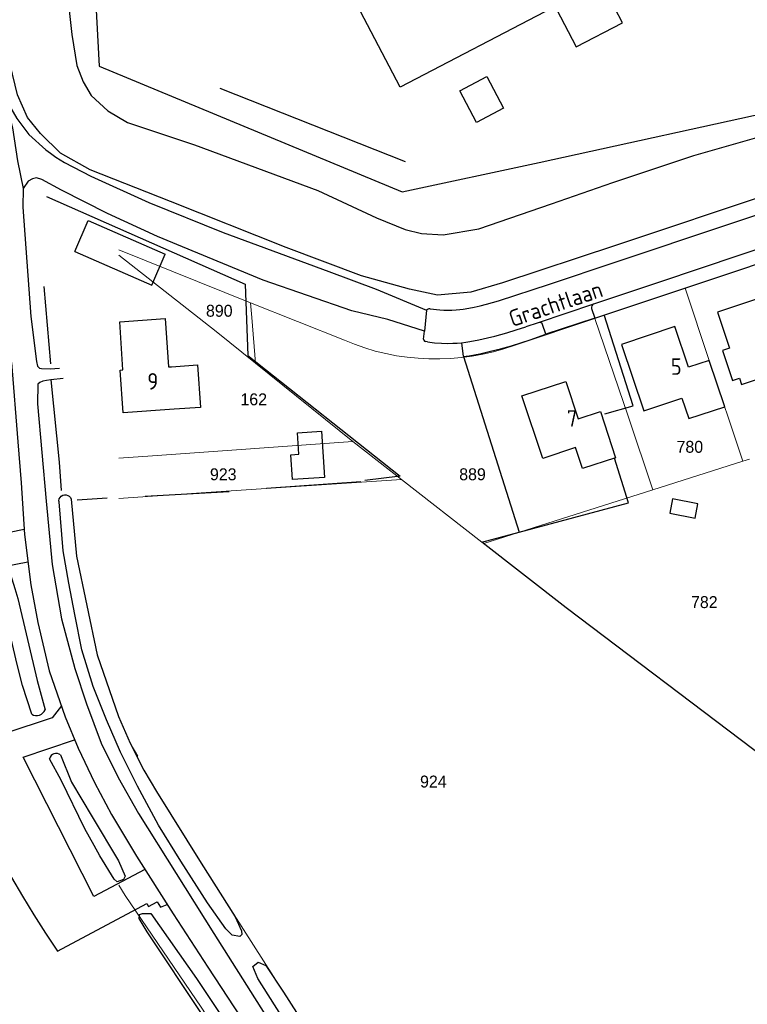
# Model space of a CAD drawing. Header units: metres. Extents: x 226218 to 240385, y 439369 to 449677.
# Tile 128 of 256: x 232262 to 232372, y 443773 to 443921. Entities that reach past the tile are written whole.
import ezdxf
from ezdxf.enums import TextEntityAlignment as Align

# ---------------------------------------------------------------- set-up
doc = ezdxf.new("R2010")
doc.units = ezdxf.units.M
doc.header["$MEASUREMENT"] = 0
for name, color, linetype in [('BIJGEBOUW', 4, 'Continuous'), ('DAKRAND', 4, 'Continuous'), ('DAKRAND-BYG', 4, 'Continuous'), ('Goud-ontwerp', 2, 'Continuous'), ('HEG', 253, 'Continuous'), ('HEK', 253, 'Continuous'), ('HOOFDGEBOUW', 4, 'Continuous'), ('HUISNUMMER', 253, 'Continuous'), ('INSTEEKSLOOT', 153, 'Continuous'), ('KANTVERH', 253, 'Continuous'), ('MUUR', 253, 'Continuous'), ('RASTER', 253, 'Continuous'), ('STRAATNAAM', 253, 'Continuous')]:
    doc.layers.add(name, color=color, linetype=linetype)
doc.layers.add('G01 perceelsgrens', color=73, linetype='Continuous', lineweight=0)
doc.layers.add('Z01 perceelnummer', color=73, linetype='Continuous', lineweight=13)
doc.styles.get("Standard").update_dxf_attribs({"font": 'iso.shx'})
doc.styles.add('Style-WORKING', font='WORKING.shx')

# ---------------------------------------------------------------- blocks, each defined once
blk = doc.blocks.new('Kadastrale grenzen Kerkstraat Harreveld')
at = {"layer": 'G01 perceelsgrens', "linetype": 'Continuous', "lineweight": 0}
for p, q in [((232277296, 443886688), (232297201, 443878721)), ((232362820, 443880903), (232376367, 443885428)), ((232349174, 443876344), (232362820, 443880903)), ((232362820, 443880903), (232366447, 443870013)), ((232297201, 443878721), (232311371, 443873049)), ((232337013, 443872274), (232349174, 443876344)), ((232349174, 443876344), (232354189, 443861576)), ((232297951, 443869574), (232312615, 443857738)), ((232366447, 443870013), (232371524, 443854769)), ((232354189, 443861576), (232357947, 443850458)), ((232312615, 443857738), (232319965, 443852024)), ((232357947, 443850458), (232371524, 443854769)), ((232371524, 443854769), (232372546, 443855070)), ((232357947, 443850458), (232332411, 443842350))]:
    blk.add_line(p, q, dxfattribs=at)
at = {"layer": 'G01 perceelsgrens', "linetype": 'Continuous', "lineweight": 0, "flags": 128}
for points in [[(232359739, 443889850), (232352324, 443887375), (232335244, 443881711), (232330461, 443880328), (232325424, 443879867), (232321189, 443880762), (232313973, 443882754), (232302594, 443887039), (232295519, 443889850)], [(232277296, 443885904), (232292012, 443874367), (232297951, 443869574)], [(232297201, 443878721), (232297383, 443876466), (232297951, 443869574)], [(232311371, 443873049), (232312893, 443872433), (232314443, 443871890), (232316017, 443871423), (232317611, 443871031), (232319223, 443870716), (232320848, 443870480), (232322482, 443870321), (232324122, 443870241)], [(232324122, 443870241), (232325763, 443870230), (232327402, 443870295), (232329037, 443870436), (232330663, 443870654), (232332277, 443870947), (232333876, 443871316), (232335456, 443871758), (232337013, 443872274)], [(232277296, 443855259), (232282380, 443855616), (232312615, 443857738)], [(232277296, 443849142), (232278726, 443849233), (232290487, 443850053), (232319965, 443852024)], [(232319965, 443852024), (232332131, 443842567), (232332411, 443842350)], [(232332411, 443842350), (232344865, 443832668), (232373213, 443811207), (232402667, 443788656)], [(232327654, 443734766), (232316246, 443752594), (232302152, 443774602), (232289746, 443794102), (232282980, 443804926), (232281088, 443808117), (232280014, 443810245), (232280156, 443810269), (232279010, 443812234), (232277296, 443816091)], [(232277296, 443790765), (232278233, 443789193), (232289754, 443772374), (232311056, 443739636), (232312570, 443740589), (232328760, 443715788), (232326741, 443714518), (232346592, 443684273), (232356391, 443669070), (232364905, 443657403), (232380480, 443637499), (232406045, 443605448), (232411988, 443597682), (232411896, 443593163)]]:
    blk.add_lwpolyline(points, dxfattribs=at)
at = {"layer": 'Z01 perceelnummer', "linetype": 'Continuous', "lineweight": 13, "style": 'Style-WORKING'}
for s, p in [('890', (232292470, 443877500)), ('162', (232297671, 443864125)), ('780', (232363524, 443856958)), ('923', (232293069, 443852806)), ('889', (232330708, 443852813)), ('782', (232365713, 443833510)), ('924', (232324797, 443806414))]:
    blk.add_text(s, height=1800, dxfattribs=at).set_placement(p, align=Align.MIDDLE_CENTER)

msp = doc.modelspace()

# ---------------------------------------------------------------- linework, layer by layer
at = {"layer": 'BIJGEBOUW'}
for p, q in [((232270.65, 443886.47), (232272.68, 443891.14)), ((232272.68, 443891.14), (232284.32, 443886.06)), ((232270.65, 443886.47), (232282.28, 443881.39)), ((232282.28, 443881.39), (232284.32, 443886.06))]:
    msp.add_line(p, q, dxfattribs=at)
at = {"layer": 'DAKRAND'}
msp.add_lwpolyline([(232285.25, 443869.06), (232289.17, 443869.32), (232289.61, 443862.89), (232285.68, 443862.63)], dxfattribs=at)
at = {"layer": 'DAKRAND-BYG'}
for points in [[(232349.9, 443927.66), (232343.07, 443924.1), (232343.57, 443923.15), (232343.37, 443923.05), (232346.35, 443917.33), (232353.38, 443920.99), (232349.9, 443927.66)], [(232335.38, 443908.09), (232331.33, 443905.94), (232328.8, 443910.72), (232332.86, 443912.86), (232335.38, 443908.09)], [(232307.88, 443859.32), (232308.36, 443852.35), (232303.53, 443852.02), (232303.27, 443855.77), (232304.49, 443855.85), (232304.27, 443859.07), (232307.88, 443859.32)], [(232360.48, 443846.94), (232364.32, 443846.2), (232364.73, 443848.35), (232360.89, 443849.09), (232360.48, 443846.94)]]:
    msp.add_lwpolyline(points, dxfattribs=at)
at = {"layer": 'HEG'}
for p, q in [((232292.57, 443911.13), (232320.56, 443900.05)), ((232267.02, 443869.48), (232266.02, 443881.17)), ((232268.31, 443854.63), (232268.59, 443850.38)), ((232299.61, 443850.73), (232313.84, 443851.72)), ((232281.26, 443849.53), (232293.94, 443850.2)), ((232271, 443848.97), (232275.55, 443849.23))]:
    msp.add_line(p, q, dxfattribs=at)
msp.add_lwpolyline([(232266.36, 443894.77), (232296.36, 443881.51), (232296.78, 443870.75), (232319.79, 443852.53), (232314.44, 443851.88)], dxfattribs=at)
at = {"layer": 'HEK'}
msp.add_lwpolyline([(232267.51, 443986.26), (232270.65, 443986.03), (232270.76, 443983.44), (232270.81, 443981.99), (232271.02, 443976.78), (232271.09, 443975.12), (232271.22, 443972.65), (232274.32, 443914.43), (232320.08, 443895.48), (232340.76, 443899.9), (232378.88, 443908.22), (232405.24, 443914.09)], dxfattribs=at)
at = {"layer": 'HOOFDGEBOUW'}
for p, q in [((232319.77, 443911.25), (232308.45, 443932.95)), ((232342.77, 443923.24), (232319.77, 443911.25)), ((232284.81, 443869.03), (232285.25, 443869.06))]:
    msp.add_line(p, q, dxfattribs=at)
for points in [[(232382.57, 443866.94), (232379.78, 443875.22), (232376.65, 443874.17), (232374.81, 443879.65), (232367.7, 443877.27), (232369.51, 443871.87), (232368.46, 443871.52), (232369.99, 443866.96), (232371.04, 443867.31), (232371.35, 443866.36), (232376.02, 443867.92), (232376.98, 443865.06), (232382.57, 443866.94)], [(232277.93, 443868.56), (232277.44, 443875.85), (232284.32, 443876.31), (232284.81, 443869.03)], [(232368.79, 443863.02), (232366.45, 443870.01), (232363.31, 443868.96), (232361.25, 443875.11), (232353.2, 443872.41), (232356.56, 443862.37), (232362.31, 443864.29), (232363.39, 443861.21), (232368.79, 443863.02)], [(232285.68, 443862.63), (232277.94, 443862.11), (232277.51, 443868.54), (232277.93, 443868.56)], [(232350.04, 443862.28), (232352.32, 443855.31), (232347.3, 443853.67), (232346.27, 443856.87), (232341.31, 443855.18), (232338.14, 443864.66), (232344.81, 443866.82), (232346.66, 443861.17), (232350.04, 443862.28)]]:
    msp.add_lwpolyline(points, dxfattribs=at)
at = {"layer": 'INSTEEKSLOOT'}
for points in [[(232267.89, 443939.96), (232270.2, 443919.21), (232270.98, 443914.55), (232271.91, 443912.05), (232273.14, 443910), (232275.62, 443907.67), (232278.62, 443905.93), (232288.74, 443902.55), (232307.34, 443895.65), (232316.2, 443891.54), (232320.56, 443889.77), (232323.01, 443889.18), (232326.27, 443888.95), (232331.68, 443889.89), (232342.62, 443893.66), (232351.89, 443896.88), (232364.11, 443900.96), (232373.29, 443903.57), (232385.27, 443908.07), (232400.61, 443912.04), (232410.98, 443913.22)], [(232415.29, 443905.15), (232412.72, 443905.28), (232406.55, 443904.65), (232403.59, 443904.14), (232401.67, 443903.75), (232399.39, 443903.26), (232393.61, 443901.25), (232376.12, 443895.32), (232352.32, 443887.38), (232335.24, 443881.71), (232330.46, 443880.33), (232325.42, 443879.87), (232321.19, 443880.76), (232313.97, 443882.75), (232302.59, 443887.04), (232285.12, 443893.98), (232272.95, 443898.8), (232268.48, 443901.3), (232265.46, 443904.28), (232263.5, 443906.67), (232262, 443910.11), (232260.9, 443914.69), (232260.05, 443920.11), (232259.59, 443924.82)], [(232268.26, 443848.82), (232268.3, 443849.08), (232268.42, 443849.32), (232268.6, 443849.51), (232268.83, 443849.65), (232269.08, 443849.72), (232269.34, 443849.71), (232269.59, 443849.63), (232269.81, 443849.49), (232269.98, 443849.29), (232270.09, 443849.05)], [(232295.58, 443783.03), (232294.4, 443783.23), (232293.44, 443784.2), (232290.67, 443788.1), (232286.64, 443794.41), (232283.29, 443799.85), (232280.1, 443805.72), (232277.57, 443810.87), (232275.43, 443815.75), (232273.41, 443820.76), (232271.73, 443826.3), (232270.66, 443831.65), (232269.75, 443836.37), (232268.92, 443841.27), (232268.27, 443848.66), (232268.26, 443848.82)], [(232270.09, 443849.05), (232270.91, 443840.43), (232274.02, 443825.57), (232277.24, 443816.22), (232279.01, 443812.23), (232281.09, 443808.12), (232282.98, 443804.93), (232289.75, 443794.1), (232294.86, 443786), (232295.83, 443783.86), (232295.87, 443783.34), (232295.58, 443783.03)], [(232264.17, 443816.59), (232262.73, 443820.93), (232261.92, 443824.27), (232261.08, 443827.78), (232260.26, 443831.7), (232259.82, 443835.51), (232259.69, 443837.28), (232259.96, 443838.17), (232260.91, 443837.83), (232261.62, 443835.59), (232262.03, 443834.06), (232264.95, 443821.65), (232266.16, 443817.27)], [(232277.06, 443791.27), (232276.6, 443791.7), (232274.44, 443795.19), (232273.57, 443796.77), (232272.16, 443799.3), (232268.57, 443806.65), (232266.82, 443809.86)], [(232268.51, 443810.43), (232270.14, 443806.31), (232273.27, 443801.09), (232277.25, 443794.43), (232278.25, 443792.14), (232278.01, 443791.63), (232277.06, 443791.27)], [(232310.37, 443740.53), (232301.34, 443754.17), (232289.86, 443771.22), (232281.59, 443783.71), (232280.35, 443785.76), (232280.44, 443786.36), (232280.89, 443786.5), (232282.14, 443786.47), (232289.01, 443776.66), (232297.86, 443763.48), (232310.89, 443742.95), (232311.59, 443741.11), (232311.29, 443740.72), (232310.37, 443740.53)], [(232326.25, 443733.78), (232325.92, 443733.92), (232317.84, 443746.2), (232307.5, 443762.12), (232298.3, 443776.7), (232297.54, 443778.48), (232298.32, 443779.13), (232299.52, 443778.64), (232302.15, 443774.6), (232316.25, 443752.59), (232327.65, 443734.77)]]:
    msp.add_lwpolyline(points, dxfattribs=at)
at = {"layer": 'KANTVERH'}
for p, q in [((232316.17, 443880.74), (232323.76, 443877.57)), ((232323.76, 443877.57), (232323.46, 443874.43)), ((232324.33, 443877.8), (232325.76, 443877.64)), ((232349, 443878.5), (232340.64, 443875.7)), ((232323.46, 443874.43), (232317.9, 443876.18)), ((232335.88, 443874.17), (232337.32, 443874.61)), ((232337.32, 443874.61), (232338.74, 443875.08)), ((232340.64, 443875.7), (232338.74, 443875.08)), ((232323.31, 443873.19), (232323.46, 443874.43)), ((232332.97, 443873.4), (232334.07, 443873.67)), ((232334.07, 443873.67), (232335.88, 443874.17)), ((232337.99, 443872.65), (232339.39, 443873.11)), ((232339.39, 443873.11), (232341.77, 443873.98)), ((232323.9, 443872.82), (232323.6, 443872.87)), ((232323.9, 443872.82), (232324.95, 443872.68)), ((232324.95, 443872.68), (232326.02, 443872.6)), ((232333.43, 443871.38), (232334.93, 443871.76)), ((232334.93, 443871.76), (232336.58, 443872.22)), ((232336.58, 443872.22), (232337.99, 443872.65)), ((232330.19, 443870.69), (232331.82, 443871.01)), ((232331.82, 443871.01), (232333.43, 443871.38)), ((232268.89, 443867.28), (232267.01, 443867.05))]:
    msp.add_line(p, q, dxfattribs=at)
for points in [[(232260.06, 443909.75), (232261.24, 443905.12), (232262, 443900.15), (232262.83, 443895.96)], [(232260.06, 443909.75), (232261.88, 443906.53), (232263.69, 443904.11), (232266.26, 443901.81), (232266.96, 443901.31), (232267.79, 443900.7), (232269.11, 443899.87), (232273.05, 443897.81), (232281.82, 443893.84), (232293.06, 443889.32), (232309, 443883.41), (232316.17, 443880.74)], [(232352.27, 443884.86), (232386.45, 443896.28), (232392.73, 443898.36)], [(232317.9, 443876.18), (232312.49, 443877.51), (232299.08, 443882.12), (232283.12, 443888.7), (232275.58, 443892.2), (232268.63, 443895.72), (232265.67, 443897.33), (232264.85, 443897.55), (232264.27, 443897.41), (232263.62, 443897.08), (232262.83, 443895.96)], [(232262.83, 443895.96), (232262.8, 443893.15), (232264.02, 443876.65), (232264.88, 443869.84), (232265.01, 443869.16), (232265.33, 443868.84), (232265.61, 443868.78), (232266.92, 443868.71), (232268.32, 443868.85)], [(232392.86, 443893.16), (232383.87, 443890.16), (232371.06, 443885.88)], [(232349.17, 443876.4), (232362.75, 443880.91), (232382.49, 443887.51), (232389.77, 443889.96)], [(232371.06, 443885.88), (232358.93, 443881.82), (232349, 443878.5)], [(232334.62, 443879), (232342.35, 443881.52), (232352.27, 443884.86)], [(232324.33, 443877.8), (232324.12, 443877.79), (232323.92, 443877.71), (232323.76, 443877.57)], [(232325.76, 443877.64), (232326.38, 443877.6), (232327, 443877.59)], [(232327, 443877.59), (232327.61, 443877.6), (232328.23, 443877.63)], [(232328.23, 443877.63), (232328.77, 443877.68), (232329.31, 443877.75)], [(232329.31, 443877.75), (232330.13, 443877.89), (232330.96, 443878.05)], [(232330.96, 443878.05), (232331.88, 443878.25), (232332.8, 443878.48)], [(232332.8, 443878.48), (232333.72, 443878.73), (232334.62, 443879)], [(232348.7, 443877.86), (232349.17, 443876.4), (232341.77, 443873.98), (232341.29, 443875.42)], [(232349, 443878.5), (232348.83, 443878.4), (232348.71, 443878.25), (232348.67, 443878.06), (232348.7, 443877.86)], [(232341.29, 443875.42), (232341.22, 443875.56), (232341.1, 443875.66), (232340.96, 443875.73), (232340.8, 443875.74), (232340.64, 443875.7)], [(232323.31, 443873.19), (232323.35, 443873.04), (232323.45, 443872.92), (232323.6, 443872.87)], [(232330.31, 443872.85), (232331.64, 443873.11), (232332.97, 443873.4)], [(232326.02, 443872.6), (232326.88, 443872.58), (232327.75, 443872.59)], [(232327.75, 443872.59), (232328.4, 443872.61), (232329.05, 443872.66)], [(232329.05, 443872.66), (232329.68, 443872.74), (232330.31, 443872.85)], [(232329.05, 443872.66), (232329.28, 443870.6), (232330.19, 443870.69)], [(232261.1, 443869.7), (232262.07, 443857.7), (232262.56, 443851.51), (232263.06, 443843.73), (232264, 443836.11), (232265.07, 443830.44), (232266.8, 443823.12), (232269.2, 443816.18), (232271.14, 443811.47), (232273.61, 443806.28), (232276.2, 443801.45), (232279.96, 443795.13), (232285.52, 443786.42), (232290.75, 443778.4), (232301.66, 443761.73), (232308.68, 443750.68), (232314.24, 443742.18)], [(232267.01, 443867.05), (232266.4, 443866.97), (232265.82, 443866.88), (232265.36, 443866.65), (232265.05, 443866.4), (232265, 443863.47), (232266.32, 443848.74), (232267.22, 443839.21), (232268.65, 443830.98), (232270.67, 443823.49), (232272.43, 443818.16), (232274.62, 443812.23), (232277.21, 443807.05), (232280.25, 443801.57), (232291.64, 443783.47), (232301.53, 443767.89), (232311.91, 443751.87), (232324.81, 443732.24), (232325.42, 443731.31)], [(232263.01, 443844.46), (232260.8, 443844.04), (232260.65, 443844.23), (232258.42, 443843.79), (232258.13, 443845.26), (232256.79, 443844.98), (232256.64, 443845.46), (232254.22, 443845.05), (232253.79, 443847), (232245.92, 443845.53), (232252.2, 443813.01)], [(232268.63, 443817.84), (232267.25, 443816.05), (232260.1, 443813.65), (232256.75, 443827.6), (232254.7, 443837.88), (232263.57, 443839.6)], [(232281.24, 443793.12), (232273.54, 443789.04), (232262.88, 443810.11), (232270.62, 443812.73)], [(232261.11, 443791.95), (232262.75, 443789.11), (232264.46, 443786.3), (232266.22, 443783.54), (232268.05, 443780.82)], [(232268.05, 443780.82), (232281.54, 443788.01), (232281.77, 443787.53), (232283.11, 443788.23), (232283.59, 443787.44), (232284.6, 443787.87)]]:
    msp.add_lwpolyline(points, dxfattribs=at)
at = {"layer": 'MUUR'}
for points in [[(232264.17, 443816.59), (232264.44, 443816.46), (232264.73, 443816.4), (232265.03, 443816.39), (232265.33, 443816.46), (232265.6, 443816.58), (232265.83, 443816.77), (232266.03, 443817), (232266.16, 443817.27)], [(232268.51, 443810.43), (232268.28, 443810.57), (232268.03, 443810.66), (232267.76, 443810.67), (232267.5, 443810.62), (232267.26, 443810.5), (232267.06, 443810.33), (232266.91, 443810.11), (232266.82, 443809.86)]]:
    msp.add_lwpolyline(points, dxfattribs=at)
at = {"layer": 'RASTER'}
for p, q in [((232329.37, 443870.61), (232337.76, 443844.08)), ((232267.01, 443867.05), (232268.31, 443854.63)), ((232354.25, 443848.52), (232352.17, 443855.26))]:
    msp.add_line(p, q, dxfattribs=at)
for points in [[(232350.71, 443861.93), (232354.98, 443863.17), (232350.6, 443876.87)], [(232357.76, 443724.13), (232362.99, 443731.62), (232366.8, 443738.53), (232370.5, 443744.09), (232374.58, 443748.48), (232383.53, 443761.07), (232402.3, 443788.12), (232373.21, 443811.21), (232344.86, 443832.67), (232332.13, 443842.57), (232337.76, 443844.08), (232354.25, 443848.52)]]:
    msp.add_lwpolyline(points, dxfattribs=at)

# ---------------------------------------------------------------- block references
at = {"layer": 'Goud-ontwerp', "linetype": 'Continuous', "xscale": 0.001, "yscale": 0.001}
msp.add_blockref('Kadastrale grenzen Kerkstraat Harreveld', (0, 0), dxfattribs=at)

# ---------------------------------------------------------------- texts
at = {"layer": 'HUISNUMMER'}
for s, p in [('5', (232360.66, 443867.83)), ('9', (232281.6, 443865.59)), ('7', (232344.95, 443859.99))]:
    msp.add_text(s, height=2.5, dxfattribs=at).set_placement(p)
at = {"layer": 'STRAATNAAM'}
msp.add_text('Grachtlaan', height=2.5, rotation=18.6706, dxfattribs=at).set_placement((232336.74, 443875.01))

doc.saveas('drawing.dxf')
